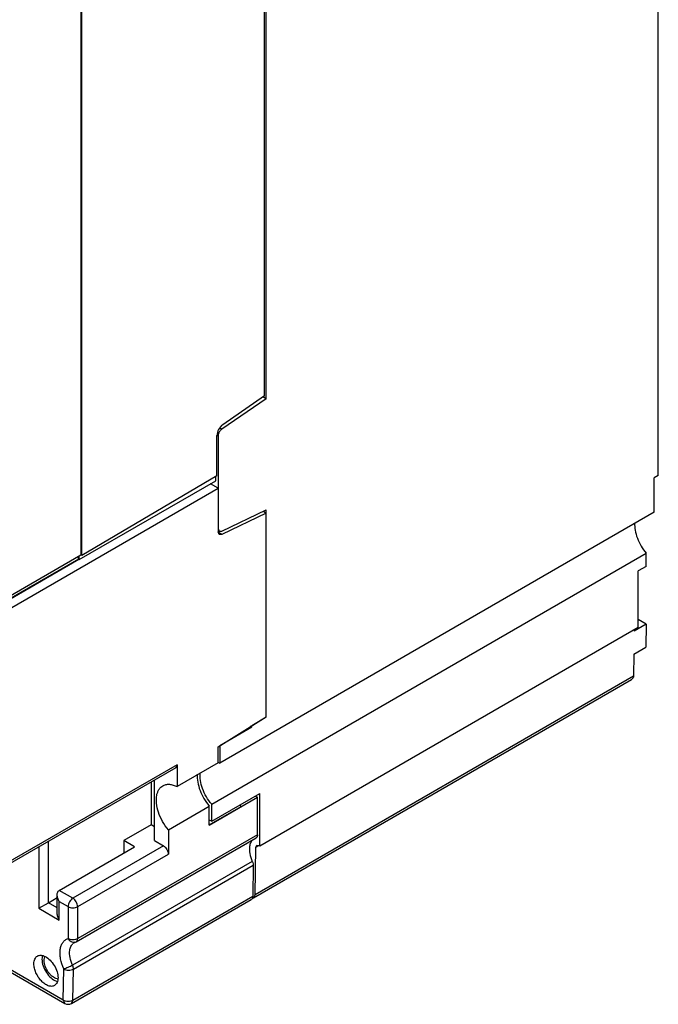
# Model space of a CAD drawing. Header units: millimetres. Extents: x 20 to 156, y 24 to 222.
# Tile 3 of 8: x 99 to 156, y 24 to 111. Entities that reach past the tile are written whole.
import ezdxf

# ---------------------------------------------------------------- set-up
doc = ezdxf.new("R2010")
doc.units = ezdxf.units.MM
doc.header["$LTSCALE"] = 15.957901
doc.layers.get('0').update_dxf_attribs({"linetype": 'CONTINUOUS'})

msp = doc.modelspace()

# ---------------------------------------------------------------- linework, layer by layer
at = {"color": 7}
for p, q in [((121.127, 77.131), (121.127, 143.92)), ((120.985, 77.409), (120.985, 142.933)), ((104.793, 134.206), (104.793, 63.386)), ((104.864, 63.345), (104.864, 134.299)), ((155.669, 70.387), (155.669, 116.519)), ((120.985, 77.409), (117.291, 74.863)), ((121.127, 77.131), (120.83, 77.302)), ((121.127, 77.131), (117.207, 74.472)), ((116.779, 70.345), (116.779, 73.911)), ((116.792, 73.932), (116.884, 73.879)), ((116.884, 73.879), (116.884, 65.413)), ((117.207, 74.472), (117.039, 74.569)), ((116.779, 70.345), (104.864, 63.345)), ((116.672, 69.917), (116.672, 70.282)), ((155.669, 70.387), (155.315, 70.182)), ((104.651, 62.977), (116.672, 69.917)), ((116.884, 69.264), (116.213, 69.652)), ((155.315, 67.158), (155.315, 70.182)), ((98.146, 58.446), (116.884, 69.264)), ((155.315, 67.158), (117.026, 45.051)), ((117.207, 65.491), (121.127, 67.358)), ((121.127, 67.06), (117.207, 65.193)), ((121.127, 67.06), (120.844, 67.223)), ((121.127, 49.098), (121.127, 67.358)), ((116.884, 65.711), (116.988, 65.482)), ((116.988, 65.482), (116.884, 65.542)), ((116.988, 65.184), (116.884, 65.413)), ((117.207, 65.193), (116.905, 65.367)), ((116.988, 65.482), (117.207, 65.491)), ((117.207, 65.193), (116.988, 65.184)), ((95, 57.731), (104.793, 63.386)), ((104.864, 63.345), (104.793, 63.386)), ((116.319, 41.436), (154.608, 63.543)), ((154.608, 62.383), (154.608, 63.543)), ((104.581, 63.018), (94.787, 57.364)), ((104.616, 62.998), (97.439, 58.854)), ((104.581, 63.018), (104.581, 63.263)), ((104.581, 63.018), (104.651, 62.977)), ((104.651, 62.977), (104.651, 63.304)), ((154.608, 62.383), (153.901, 61.974)), ((153.901, 56.996), (153.901, 61.974)), ((154.6, 57.286), (153.54, 56.674)), ((154.6, 57.286), (153.901, 57.69)), ((154.6, 57.286), (154.569, 55.263)), ((153.901, 56.996), (120.561, 37.747)), ((153.541, 56.788), (153.54, 56.674)), ((153.509, 54.651), (153.479, 52.7)), ((153.509, 54.651), (154.569, 55.263)), ((120.015, 33.185), (153.306, 52.405)), ((153.479, 52.7), (120.139, 33.451)), ((153.306, 52.405), (153.455, 52.559)), ((116.884, 46.492), (121.127, 49.113)), ((121.127, 49.098), (119.854, 48.337)), ((117.026, 46.604), (119.854, 48.237)), ((119.854, 48.237), (119.854, 48.337)), ((116.884, 45.06), (116.884, 46.492)), ((117.026, 46.604), (117.026, 45.051)), ((113.278, 44.9), (98.146, 36.163)), ((113.154, 44.625), (98.146, 35.961)), ((113.278, 44.9), (113.154, 44.625)), ((116.884, 45.06), (113.278, 42.978)), ((113.278, 44.9), (113.278, 42.978)), ((110.98, 43.37), (110.98, 39.613)), ((111.274, 38.218), (111.274, 43.54)), ((116.107, 39.593), (120.349, 42.042)), ((116.319, 39.927), (120.561, 42.377)), ((120.165, 42.148), (120.349, 42.042)), ((120.349, 38.735), (120.349, 42.042)), ((120.561, 37.747), (120.561, 42.377)), ((112.5, 39.185), (116.107, 41.267)), ((116.094, 39.6), (118.923, 41.233)), ((116.107, 39.593), (116.107, 41.267)), ((116.319, 39.927), (116.319, 41.436)), ((116.107, 40.05), (116.319, 39.927)), ((110.98, 39.613), (108.576, 38.225)), ((111.274, 39.443), (110.98, 39.613)), ((112.5, 39.185), (112.5, 37.021)), ((104.386, 29.315), (120.225, 38.46)), ((120.349, 38.735), (104.51, 29.59)), ((109.53, 37.674), (108.576, 38.225)), ((108.576, 38.225), (108.576, 37.123)), ((111.274, 38.218), (112.076, 37.755)), ((101.081, 37.655), (101.081, 32.265)), ((101.929, 32.754), (101.929, 38.145)), ((102.884, 33.836), (109.53, 37.674)), ((112.076, 37.755), (104.086, 33.142)), ((120.139, 33.451), (120.203, 37.633)), ((120.203, 37.633), (120.286, 37.811)), ((120.203, 37.633), (120.483, 37.795)), ((120.286, 37.811), (120.486, 37.791)), ((120.561, 37.747), (120.486, 37.791)), ((104.51, 32.407), (112.5, 37.021)), ((119.898, 36.386), (104.059, 27.241)), ((104.135, 26.907), (119.974, 36.052)), ((119.974, 36.052), (119.932, 33.293)), ((104.086, 33.142), (102.884, 33.836)), ((101.929, 32.754), (102.708, 33.204)), ((102.708, 31.815), (102.708, 33.448)), ((103.969, 23.882), (119.808, 33.027)), ((119.932, 33.293), (104.093, 24.148)), ((101.081, 32.265), (101.929, 32.754)), ((101.081, 32.265), (102.884, 31.224)), ((102.708, 32.305), (101.929, 32.754)), ((102.884, 32.857), (103.662, 32.407)), ((102.884, 31.224), (102.884, 32.857)), ((103.662, 32.407), (103.662, 29.59)), ((104.51, 29.59), (104.51, 32.407)), ((103.245, 24.157), (96.555, 28.019)), ((96.679, 27.744), (103.369, 23.882)), ((103.245, 24.157), (103.287, 26.916)), ((104.093, 24.148), (104.135, 26.907)), ((103.245, 24.157), (103.369, 23.882)), ((103.969, 23.882), (104.093, 24.148))]:
    msp.add_line(p, q, dxfattribs=at)
for centre, radius, start, end in [((118.008, 44.812), 3.891, 61.67606, 63.49052), ((123.161, 45.928), 6.326, 226.46154, 227.92886), ((104.559, 28.65), 0.682, 120.06977, 132.8109), ((104.086, 29.835), 0.6, 287.96079, 299.99985), ((102.819, 26.68), 0.637, 258.75293, 264.36116), ((102.956, 26.772), 0.986, 250.82173, 253.98402), ((103.669, 24.401), 0.6, 239.977, 299.99985)]:
    msp.add_arc(centre, radius, start, end, dxfattribs=at)
msp.add_ellipse((117.34, 74.241), major_axis=(0.395, 0.696), ratio=0.572292, start_param=0.868364, end_param=2.351894, dxfattribs=at)
for points, knots in [([(116.977, 74.208), (116.963, 74.182), (116.913, 74.078), (116.884, 73.963), (116.884, 73.879)], [0, 0, 0, 0, 0.26726, 1, 1, 1, 1]), ([(117.207, 74.472), (117.185, 74.457), (117.093, 74.384), (117.02, 74.287), (116.977, 74.208)], [0, 0, 0, 0, 0.232826, 1, 1, 1, 1]), ([(153.59, 66.216), (153.573, 65.999), (153.606, 65.533), (153.805, 64.838), (154.139, 64.155), (154.44, 63.736), (154.608, 63.543)], [0, 0, 0, 0, 0.223541, 0.473557, 0.737484, 1, 1, 1, 1]), ([(153.479, 52.7), (153.479, 52.687), (153.477, 52.639), (153.467, 52.592), (153.455, 52.559)], [0, 0, 0, 0, 0.267556, 1, 1, 1, 1]), ([(116.884, 45.118), (116.895, 45.113), (116.943, 45.092), (116.991, 45.069), (117.026, 45.051)], [0, 0, 0, 0, 0.246269, 1, 1, 1, 1]), ([(115.053, 44.063), (115.036, 43.836), (115.07, 43.35), (115.275, 42.624), (115.62, 41.91), (115.932, 41.47), (116.107, 41.267)], [0, 0, 0, 0, 0.223547, 0.473312, 0.737099, 1, 1, 1, 1]), ([(116.319, 41.436), (116.145, 41.636), (115.834, 42.07), (115.496, 42.777), (115.303, 43.492), (115.282, 43.97), (115.308, 44.19)], [0, 0, 0, 0, 0.26418, 0.529275, 0.778906, 1, 1, 1, 1]), ([(111.482, 42.238), (111.5, 42.328), (111.549, 42.5), (111.664, 42.732), (111.817, 42.922), (111.943, 43.018), (112.009, 43.056)], [0, 0, 0, 0, 0.276411, 0.531856, 0.770505, 1, 1, 1, 1]), ([(112.009, 43.056), (112.094, 43.105), (112.285, 43.177), (112.603, 43.196), (112.943, 43.129), (113.166, 43.036), (113.278, 42.978)], [0, 0, 0, 0, 0.220825, 0.455274, 0.713555, 1, 1, 1, 1]), ([(112.5, 39.185), (112.308, 39.41), (111.968, 39.898), (111.609, 40.692), (111.426, 41.483), (111.434, 42.005), (111.482, 42.238)], [0, 0, 0, 0, 0.26834, 0.535845, 0.784287, 1, 1, 1, 1]), ([(119.93, 38.291), (119.856, 38.221), (119.73, 38.034), (119.674, 37.818), (119.658, 37.702)], [0, 0, 0, 0, 0.466725, 1, 1, 1, 1]), ([(120.349, 38.735), (120.349, 38.704), (120.345, 38.647), (120.321, 38.567), (120.282, 38.503), (120.245, 38.471), (120.225, 38.46)], [0, 0, 0, 0, 0.289517, 0.548962, 0.782068, 1, 1, 1, 1]), ([(112.076, 37.755), (112.136, 37.721), (112.25, 37.625), (112.383, 37.443), (112.474, 37.237), (112.5, 37.09), (112.5, 37.021)], [0, 0, 0, 0, 0.237243, 0.499999, 0.762756, 1, 1, 1, 1]), ([(119.658, 37.702), (119.629, 37.495), (119.657, 37.037), (119.799, 36.605), (119.898, 36.386)], [0, 0, 0, 0, 0.465479, 1, 1, 1, 1]), ([(119.898, 36.386), (119.91, 36.358), (119.952, 36.251), (119.976, 36.136), (119.974, 36.052)], [0, 0, 0, 0, 0.267939, 1, 1, 1, 1]), ([(102.708, 33.448), (102.708, 33.487), (102.714, 33.565), (102.743, 33.675), (102.799, 33.771), (102.854, 33.819), (102.884, 33.836)], [0, 0, 0, 0, 0.265515, 0.521132, 0.76505, 1, 1, 1, 1]), ([(102.884, 32.857), (102.831, 32.948), (102.746, 33.138), (102.708, 33.346), (102.708, 33.448)], [0, 0, 0, 0, 0.50722, 1, 1, 1, 1]), ([(104.086, 33.142), (104.026, 33.108), (103.912, 33.012), (103.779, 32.83), (103.688, 32.624), (103.662, 32.477), (103.662, 32.407)], [0, 0, 0, 0, 0.237217, 0.499998, 0.76278, 1, 1, 1, 1]), ([(104.51, 32.407), (104.51, 32.477), (104.484, 32.624), (104.393, 32.83), (104.26, 33.012), (104.146, 33.108), (104.086, 33.142)], [0, 0, 0, 0, 0.237219, 0.500001, 0.762782, 1, 1, 1, 1]), ([(119.891, 33.114), (119.886, 33.105), (119.864, 33.07), (119.834, 33.041), (119.808, 33.027)], [0, 0, 0, 0, 0.262713, 1, 1, 1, 1]), ([(119.915, 33.172), (119.913, 33.167), (119.907, 33.147), (119.898, 33.128), (119.891, 33.114)], [0, 0, 0, 0, 0.258663, 1, 1, 1, 1]), ([(119.932, 33.293), (119.932, 33.286), (119.931, 33.262), (119.929, 33.238), (119.926, 33.22)], [0, 0, 0, 0, 0.257423, 1, 1, 1, 1]), ([(120.058, 33.218), (120.071, 33.231), (120.122, 33.298), (120.138, 33.386), (120.139, 33.451)], [0, 0, 0, 0, 0.222385, 1, 1, 1, 1]), ([(103.662, 32.407), (103.722, 32.373), (103.862, 32.322), (104.086, 32.298), (104.31, 32.322), (104.45, 32.373), (104.51, 32.407)], [0, 0, 0, 0, 0.237219, 0.500001, 0.762782, 1, 1, 1, 1]), ([(102.884, 31.224), (102.831, 31.315), (102.746, 31.505), (102.708, 31.713), (102.708, 31.815)], [0, 0, 0, 0, 0.507214, 1, 1, 1, 1]), ([(103.287, 26.916), (103.159, 27.201), (103.014, 27.64), (102.946, 28.224), (102.961, 28.616), (103.042, 28.963), (103.188, 29.252), (103.397, 29.471), (103.571, 29.561), (103.662, 29.59)], [0, 0, 0, 0, 0.312503, 0.455139, 0.585453, 0.702684, 0.808045, 0.905239, 1, 1, 1, 1]), ([(104.51, 29.59), (104.45, 29.555), (104.31, 29.505), (104.086, 29.48), (103.862, 29.505), (103.722, 29.555), (103.662, 29.59)], [0, 0, 0, 0, 0.23721, 0.499992, 0.762779, 1, 1, 1, 1]), ([(104.271, 29.264), (104.217, 29.247), (104.096, 29.235), (103.92, 29.294), (103.767, 29.417), (103.691, 29.529), (103.662, 29.59)], [0, 0, 0, 0, 0.228049, 0.468282, 0.726794, 1, 1, 1, 1]), ([(104.386, 29.315), (104.406, 29.327), (104.443, 29.358), (104.482, 29.422), (104.505, 29.502), (104.51, 29.56), (104.51, 29.59)], [0, 0, 0, 0, 0.21793, 0.451035, 0.710482, 1, 1, 1, 1]), ([(103.819, 28.558), (103.835, 28.675), (103.891, 28.892), (104.02, 29.08), (104.095, 29.151)], [0, 0, 0, 0, 0.533498, 1, 1, 1, 1]), ([(104.217, 29.241), (104.221, 29.243), (104.238, 29.252), (104.257, 29.26), (104.271, 29.264)], [0, 0, 0, 0, 0.241304, 1, 1, 1, 1]), ([(100.656, 27.366), (100.656, 27.441), (100.668, 27.586), (100.726, 27.785), (100.825, 27.946), (100.918, 28.024), (100.967, 28.052)], [0, 0, 0, 0, 0.289545, 0.549137, 0.782278, 1, 1, 1, 1]), ([(100.967, 28.052), (101.013, 28.079), (101.116, 28.118), (101.288, 28.128), (101.473, 28.093), (101.593, 28.043), (101.654, 28.012)], [0, 0, 0, 0, 0.221073, 0.455693, 0.713699, 1, 1, 1, 1]), ([(101.412, 28.111), (101.404, 28.086), (101.374, 27.976), (101.363, 27.861), (101.363, 27.774)], [0, 0, 0, 0, 0.234982, 1, 1, 1, 1]), ([(101.363, 27.774), (101.363, 27.577), (101.446, 27.161), (101.726, 26.594), (102.123, 26.122), (102.46, 25.9), (102.631, 25.841)], [0, 0, 0, 0, 0.244008, 0.513804, 0.775916, 1, 1, 1, 1]), ([(101.558, 27.661), (101.558, 27.692), (101.562, 27.804), (101.586, 27.917), (101.618, 27.993)], [0, 0, 0, 0, 0.269862, 1, 1, 1, 1]), ([(101.654, 28.012), (101.812, 27.932), (102.112, 27.696), (102.464, 27.235), (102.707, 26.703), (102.778, 26.322), (102.778, 26.141)], [0, 0, 0, 0, 0.233436, 0.4961, 0.760875, 1, 1, 1, 1]), ([(104.059, 27.241), (103.96, 27.461), (103.818, 27.892), (103.789, 28.35), (103.819, 28.558)], [0, 0, 0, 0, 0.534522, 1, 1, 1, 1]), ([(102.467, 25.454), (102.43, 25.433), (102.348, 25.399), (102.163, 25.372), (101.9, 25.423), (101.591, 25.592), (101.294, 25.855), (101.032, 26.191), (100.826, 26.572), (100.692, 26.968), (100.656, 27.237), (100.656, 27.366)], [0, 0, 0, 0, 0.042876, 0.087523, 0.186923, 0.304234, 0.437954, 0.582356, 0.729567, 0.871258, 1, 1, 1, 1]), ([(102.695, 26.055), (102.548, 26.084), (102.33, 26.203), (102.086, 26.426), (101.85, 26.716), (101.636, 27.125), (101.558, 27.489), (101.558, 27.661)], [0, 0, 0, 0, 0.215171, 0.341988, 0.47691, 0.751257, 1, 1, 1, 1]), ([(104.059, 27.241), (103.997, 27.205), (103.865, 27.137), (103.662, 27.044), (103.468, 26.969), (103.343, 26.929), (103.287, 26.916)], [0, 0, 0, 0, 0.254247, 0.532777, 0.794259, 1, 1, 1, 1]), ([(103.287, 26.916), (103.347, 26.88), (103.486, 26.827), (103.711, 26.8), (103.935, 26.822), (104.075, 26.873), (104.135, 26.907)], [0, 0, 0, 0, 0.238272, 0.5011, 0.763328, 1, 1, 1, 1]), ([(104.135, 26.907), (104.136, 26.934), (104.129, 27.048), (104.095, 27.16), (104.059, 27.241)], [0, 0, 0, 0, 0.23011, 1, 1, 1, 1]), ([(102.778, 26.141), (102.778, 26.065), (102.766, 25.92), (102.708, 25.722), (102.609, 25.56), (102.516, 25.483), (102.467, 25.454)], [0, 0, 0, 0, 0.289545, 0.549137, 0.782278, 1, 1, 1, 1]), ([(104.093, 24.148), (104.033, 24.113), (103.893, 24.063), (103.669, 24.041), (103.444, 24.068), (103.305, 24.121), (103.245, 24.157)], [0, 0, 0, 0, 0.236672, 0.4989, 0.761728, 1, 1, 1, 1])]:
    msp.add_open_spline(points, degree=3, knots=knots, dxfattribs=at)
for points in [[(119.902, 33.157), (119.913, 33.156), (119.925, 33.157), (119.937, 33.159)], [(119.926, 33.22), (119.923, 33.204), (119.919, 33.188), (119.915, 33.172)], [(119.937, 33.159), (119.964, 33.162), (119.991, 33.171), (120.015, 33.185)], [(120.015, 33.185), (120.031, 33.194), (120.045, 33.205), (120.058, 33.218)]]:
    msp.add_open_spline(points, degree=3, dxfattribs=at)

doc.saveas('drawing.dxf')
